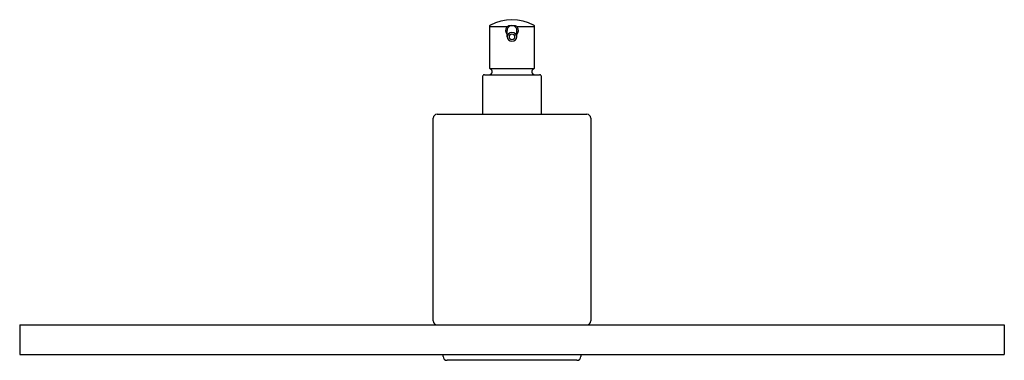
# Model space of a CAD drawing. Header units: millimetres. Extents: x 477.514 to 478.014, y 200.511 to 200.684.
import ezdxf

# ---------------------------------------------------------------- set-up
doc = ezdxf.new("R2010")
doc.units = ezdxf.units.MM
doc.layers.add('SANINDUSA', color=3, linetype='Continuous')

msp = doc.modelspace()

# ---------------------------------------------------------------- linework, layer by layer
at = {"layer": 'SANINDUSA'}
for p, q in [((477.7525008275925, 200.6808734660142), (477.7525008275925, 200.6603343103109)), ((477.7613176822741, 200.6808734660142), (477.7525008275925, 200.6808734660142)), ((477.7755008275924, 200.6808734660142), (477.766683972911, 200.6808734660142)), ((477.7755008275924, 200.6603343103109), (477.7755008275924, 200.6808734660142)), ((477.7615008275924, 200.6757833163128), (477.7615008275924, 200.6789838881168)), ((477.7665008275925, 200.6757833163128), (477.7665008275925, 200.6789838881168)), ((477.7490008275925, 200.6554682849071), (477.7490008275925, 200.6364682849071)), ((477.7500008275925, 200.6564682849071), (477.7640008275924, 200.6564682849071)), ((477.7750008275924, 200.6594682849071), (477.7530008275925, 200.6594682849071)), ((477.7640008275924, 200.6564682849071), (477.7780008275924, 200.6564682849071)), ((477.7790008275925, 200.6364682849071), (477.7790008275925, 200.6554682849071)), ((477.7260008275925, 200.6364682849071), (477.8020008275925, 200.6364682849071)), ((477.7240008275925, 200.5314682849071), (477.7240008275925, 200.6344682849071)), ((477.8040008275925, 200.6344682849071), (477.8040008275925, 200.5314682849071)), ((477.5140008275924, 200.5294682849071), (478.0140008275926, 200.5294682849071)), ((477.5140008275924, 200.5294682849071), (477.5140008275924, 200.5144682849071)), ((478.0140008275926, 200.5294682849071), (478.0140008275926, 200.5144682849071)), ((477.5140008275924, 200.5144682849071), (478.0140008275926, 200.5144682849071)), ((477.7290008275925, 200.5134682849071), (477.7290008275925, 200.5144682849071)), ((477.7970008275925, 200.5114682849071), (477.7310008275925, 200.5114682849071)), ((477.7990008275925, 200.5144682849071), (477.7990008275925, 200.5134682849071))]:
    msp.add_line(p, q, dxfattribs=at)
at = {"layer": 'SANINDUSA', "flags": 128}
for points in [[(477.7613176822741, 200.6808734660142), (477.7619343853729, 200.6812529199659), (477.7624418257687, 200.6814429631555)], [(477.7619174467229, 200.6803203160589), (477.7615827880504, 200.6795742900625), (477.7615008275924, 200.6789838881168)], [(477.7624418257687, 200.6814429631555), (477.7633192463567, 200.6815679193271), (477.7655598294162, 200.6814429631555)], [(477.7655598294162, 200.6814429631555), (477.7662833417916, 200.6811434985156), (477.766683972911, 200.6808734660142)], [(477.7665008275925, 200.6789838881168), (477.7664194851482, 200.679571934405), (477.7660842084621, 200.6803203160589)], [(477.7665008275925, 200.6757833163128), (477.7663105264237, 200.6766214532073), (477.7657685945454, 200.6773319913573), (477.7649575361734, 200.6778067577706), (477.7640008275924, 200.6779734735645), (477.7630441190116, 200.6778067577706), (477.7622330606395, 200.6773319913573), (477.7616911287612, 200.6766214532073), (477.7615008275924, 200.6757833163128), (477.7616911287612, 200.6749451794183), (477.7622330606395, 200.6742346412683), (477.7630441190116, 200.673759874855), (477.7640008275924, 200.6735931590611), (477.7649575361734, 200.673759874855), (477.7657685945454, 200.6742346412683), (477.7663105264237, 200.6749451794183), (477.7665008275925, 200.6757833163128)], [(477.7655008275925, 200.6757833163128), (477.7653866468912, 200.6762861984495), (477.7650614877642, 200.6767125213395), (477.7645748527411, 200.6769973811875), (477.7640008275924, 200.6770974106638), (477.7634268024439, 200.6769973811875), (477.7629401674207, 200.6767125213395), (477.7626150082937, 200.6762861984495), (477.7625008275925, 200.6757833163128), (477.7626150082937, 200.6752804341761), (477.7629401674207, 200.6748541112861), (477.7634268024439, 200.6745692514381), (477.7640008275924, 200.6744692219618), (477.7645748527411, 200.6745692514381), (477.7650614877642, 200.6748541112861), (477.7653866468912, 200.6752804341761), (477.7655008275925, 200.6757833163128)]]:
    msp.add_lwpolyline(points, dxfattribs=at)
at = {"layer": 'SANINDUSA'}
for centre, radius, start, end in [((477.7535008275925, 200.6808734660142), 0.001, 117.7622722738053, 180), ((477.7640008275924, 200.6609266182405), 0.0235416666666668, 62.23772772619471, 117.7622722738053), ((477.7644093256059, 200.6789692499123), 0.0036310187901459, 148.3701039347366, 216.7729286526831), ((477.7640009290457, 200.678936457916), 0.0025011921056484, 118.5347536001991, 146.4077122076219), ((477.7640008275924, 200.678937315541), 0.0025003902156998, 61.45790105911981, 118.5420989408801), ((477.7640000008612, 200.6789356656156), 0.0025022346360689, 33.59821149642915, 61.45932269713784), ((477.7635565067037, 200.67896037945), 0.0036661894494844, 323.4272672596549, 31.45433199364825), ((477.7745008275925, 200.6808734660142), 0.001, 0, 62.23772772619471), ((477.7535008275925, 200.6603343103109), 0.0010000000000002, 180, 240.0000000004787), ((477.7745008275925, 200.6603343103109), 0.0010000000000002, 299.9999999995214, 0), ((477.7500008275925, 200.6554682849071), 0.001, 90, 180), ((477.7524503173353, 200.6580187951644), 0.0015505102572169, 270, 69.20342833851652), ((477.7755513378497, 200.6580187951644), 0.0015505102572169, 110.7965716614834, 270), ((477.7780008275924, 200.6554682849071), 0.0010000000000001, 0, 90), ((477.7260008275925, 200.6344682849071), 0.002, 90, 180), ((477.8020008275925, 200.6344682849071), 0.0020000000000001, 0, 90), ((477.7260008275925, 200.5314682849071), 0.0020000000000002, 180, 270), ((477.8020008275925, 200.5314682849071), 0.0020000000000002, 270, 0), ((477.7310008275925, 200.5134682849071), 0.002, 180, 270), ((477.7970008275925, 200.5134682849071), 0.0020000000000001, 270, 0)]:
    msp.add_arc(centre, radius, start, end, dxfattribs=at)

doc.saveas('drawing.dxf')
